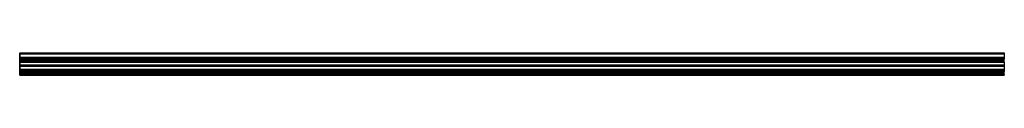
# Model space of a CAD drawing. Header units: millimetres. Extents: x 0 to 2500, y -2 to 55.
import ezdxf

# ---------------------------------------------------------------- set-up
doc = ezdxf.new("R2010")
doc.units = ezdxf.units.MM
doc.header["$LTSCALE"] = 10
doc.linetypes.add('ALLCAD_Strich', pattern=[0.2, 0.15, -0.05])
for name, color, linetype in [('BESCH_KONT_sich_schn_ansi_2d', 40, 'Continuous'), ('BESCH_KONT_sich_schn_grun_2d', 10, 'Continuous'), ('BESCH_KONT_sich_schn_seit_2d', 160, 'Continuous')]:
    doc.layers.add(name, color=color, linetype=linetype)

msp = doc.modelspace()

# ---------------------------------------------------------------- linework, layer by layer
at = {"layer": 'BESCH_KONT_sich_schn_ansi_2d', "linetype": 'ALLCAD_Strich'}
for p, q in [((0, 0, -3), (2500, 0, -3)), ((0, 0, 1), (2500, 0, 1)), ((0, 0, 1.5), (2500, 0, 1.5)), ((0, 0, 8.5), (2500, 0, 8.5)), ((0, 0, 15.8), (2500, 0, 15.8)), ((0, 0, 18), (2500, 0, 18)), ((0, 0, 21.5), (2500, 0, 21.5)), ((0, 0, 10), (2500, 0, 10)), ((0, 0, 7.5), (2500, 0, 7.5)), ((0, 0), (2500, 0)), ((0, 0, 9), (2500, 0, 9)), ((0, 0, 4.5), (2500, 0, 4.5)), ((0, 0, 2), (2500, 0, 2)), ((0, 0, 20), (2500, 0, 20)), ((0, -2, -3), (2500, -2, -3)), ((0, -2, 1), (0, -2, -3)), ((0, -2, 1), (2500, -2, 1)), ((0, -2, 1.5), (0, -2, 1)), ((0, -2, 1.5), (2500, -2, 1.5)), ((0, -2, 8.5), (0, -2, 1.5)), ((0, -2, 8.5), (2500, -2, 8.5)), ((0, -2, 15.8), (0, -2, 8.5)), ((0, -2, 15.8), (2500, -2, 15.8)), ((0, -2, 18), (0, -2, 15.8)), ((0, -2, 18), (2500, -2, 18)), ((0, -2, 18), (0, -2, 21.5)), ((0, -2, 21.5), (2500, -2, 21.5)), ((0, -2, 8.8), (0, -2, 8.7)), ((0, -2, 8.8), (0, -2, 8.7)), ((0, -2, 8.7), (0, -2, 8.7)), ((0, -2, 8.7), (0, -2, 8.7)), ((0, -2, 8.7), (0, -2, 8.7)), ((0, -2, 8.8), (0, -2, 8.7)), ((0, -2, 8.7), (0, -2, 8.7)), ((0, -2, 8.8), (0, -2, 8.8)), ((0, -2, 8.7), (0, -2, 8.7)), ((0, -2, 8.7), (0, -2, 8.7)), ((0, -2, 8.7), (0, -2, 8.7)), ((0, -2, 8.7), (0, -2, 8.7)), ((0, -2, 8.8), (0, -2, 8.8)), ((0, -2, 8.8), (0, -2, 8.7)), ((0, -2, 8.8), (0, -2, 8.8)), ((0, -2, 8.8), (0, -2, 8.7)), ((0, -2, 8.7), (0, -2, 8.7)), ((0, -2, 8.7), (0, -2, 8.7)), ((0, -2, 8.7), (0, -2, 8.7)), ((0, -2, 8.8), (0, -2, 8.8)), ((0, -2, 8.8), (0, -2, 8.8)), ((0, -2, 8.7), (0, -2, 8.7)), ((0, -2, 8.8), (0, -2, 8.7)), ((0, -2, 8.8), (0, -2, 8.7)), ((0, -2, 8.7), (0, -2, 8.7)), ((0, -2, 8.7), (0, -2, 8.7)), ((0, -2, 8.7), (0, -2, 8.7)), ((0, -2, 8.8), (0, -2, 8.7)), ((0, -2, 8.7), (0, -2, 8.7)), ((0, -2, 8.8), (0, -2, 8.8)), ((0, -2, 8.7), (0, -2, 8.7)), ((0, -2, 8.7), (0, -2, 8.7)), ((0, -2, 8.7), (0, -2, 8.7)), ((0, -2, 8.7), (0, -2, 8.7)), ((0, -2, 8.8), (0, -2, 8.8)), ((0, -2, 8.7), (0, -2, 8.7)), ((0, -2, 8.8), (0, -2, 8.7)), ((0, -2, 8.8), (0, -2, 8.8)), ((0, -2, 8.8), (0, -2, 8.7)), ((0, -2, 8.7), (0, -2, 8.7)), ((0, -2, 8.7), (0, -2, 8.7)), ((0, -2, 8.7), (0, -2, 8.7)), ((0, -2, 8.8), (0, -2, 8.7)), ((0, -2, 8.8), (0, -2, 8.8)), ((0, -2, 8.8), (0, -2, 8.8)), ((0, -2, 8.7), (0, -2, 8.7)), ((0, -2, 8.7), (0, -2, 8.8)), ((0, -2, 8.8), (0, -2, 8.8)), ((0, -2, 8.8), (0, -2, 8.7)), ((0, -2, 8.7), (0, -2, 8.7)), ((0, -2, 8.8), (0, -2, 8.7)), ((0, -2, 8.8), (0, -2, 8.8)), ((0, -2, 8.7), (0, -2, 8.7)), ((0, -2, 8.7), (0, -2, 8.7)), ((0, -2, 8.7), (0, -2, 8.7)), ((0, -2, 8.7), (0, -2, 8.7)), ((0, -2, 8.7), (0, -2, 8.7)), ((0, -2, 8.7), (0, -2, 8.7)), ((0, -2, 8.7), (0, -2, 8.7)), ((0, -2, 8.8), (0, -2, 8.8)), ((0, -2, 8.8), (0, -2, 8.8)), ((0, -2, 8.8), (0, -2, 8.7)), ((0, -2, 8.7), (0, -2, 8.7)), ((0, -2, 8.7), (0, -2, 8.7)), ((0, -2, 8.7), (0, -2, 8.7)), ((0, -2, 8.7), (0, -2, 8.7)), ((0, -2, 8.8), (0, -2, 8.8)), ((0, -2, 8.7), (0, -2, 8.7)), ((0, -2, 8.8), (0, -2, 8.7)), ((0, -2, 8.8), (0, -2, 8.8)), ((0, -2, 10), (2500, -2, 10)), ((0, -2, 7.5), (2500, -2, 7.5)), ((0, -2), (2500, -2)), ((0, -2, 9), (2500, -2, 9)), ((0, -2, 4.5), (2500, -2, 4.5)), ((0, -2, 2), (2500, -2, 2)), ((0, -2, 20), (2500, -2, 20)), ((2500, -2, 1), (2500, -2, -3)), ((2500, -2, 1.5), (2500, -2, 1)), ((2500, -2, 8.5), (2500, -2, 1.5)), ((2500, -2, 15.8), (2500, -2, 8.5)), ((2500, -2, 18), (2500, -2, 15.8)), ((2500, -2, 18), (2500, -2, 21.5))]:
    msp.add_line(p, q, dxfattribs=at)
at = {"layer": 'BESCH_KONT_sich_schn_ansi_2d', "linetype": 'ALLCAD_Strich', "extrusion": (0, -1, 0)}
for centre, major_axis, start_param, end_param in [((0, -2, 8.8), (0.00116, 0), 0, 1.570796), ((0, -2, 8.7), (0.00116, 0), -1.570796, 0), ((0, -2, 8.7), (0.00271, 0), -1.570796, 0), ((0, -2, 8.7), (0.00271, 0), 0, 1.570796), ((0, -2, 8.7), (-0.00116, 0), 0, 1.570796), ((0, -2, 8.7), (-0.00116, 0), -1.570796, 0), ((0, -2, 8.8), (-0.00116, 0), -1.570796, 0), ((0, -2, 8.7), (-0.00116, 0), 0, 1.570796), ((0, -2, 8.8), (0.00116, 0), 0, 1.570796), ((0, -2, 8.7), (0.00116, 0), -1.570796, 0), ((0, -2, 8.7), (0.00271, 0), -1.570796, 0), ((0, -2, 8.7), (0.00271, 0), 0, 1.570796), ((0, -2, 8.7), (-0.00116, 0), 0, 1.570796), ((0, -2, 8.7), (-0.00116, 0), -1.570796, 0), ((0, -2, 8.8), (-0.00116, 0), -1.570796, 0), ((0, -2, 8.7), (-0.00116, 0), 0, 1.570796), ((0, -2, 8.7), (0.00217, 0), -1.570796, 0), ((0, -2, 8.7), (0.00217, 0), 0, 1.570796), ((0, -2, 8.8), (0.00093, 0), -1.570796, 0), ((0, -2, 8.8), (0.00093, 0), 0, 1.570796)]:
    msp.add_ellipse(centre, major_axis=major_axis, ratio=0.857493, start_param=start_param, end_param=end_param, dxfattribs=at)
at = {"layer": 'BESCH_KONT_sich_schn_ansi_2d', "linetype": 'ALLCAD_Strich', "extrusion": (0, 1, 0)}
for centre, major_axis, start_param, end_param in [((0, -2, 8.7), (0.00116, 0), -1.570796, 0), ((0, -2, 8.7), (0.00116, 0), 0, 1.570796), ((0, -2, 8.7), (0.00271, 0), 0, 1.570796), ((0, -2, 8.8), (0.00271, 0), -1.570796, 0), ((0, -2, 8.7), (-0.00271, 0), 0, 1.570796), ((0, -2, 8.7), (-0.00271, 0), -1.570796, 0), ((0, -2, 8.7), (-0.00271, 0), -1.570796, 0), ((0, -2, 8.8), (-0.00271, 0), 0, 1.570796), ((0, -2, 8.7), (0.00116, 0), -1.570796, 0), ((0, -2, 8.7), (0.00116, 0), 0, 1.570796), ((0, -2, 8.7), (0.00271, 0), 0, 1.570796), ((0, -2, 8.8), (0.00271, 0), -1.570796, 0), ((0, -2, 8.7), (-0.00271, 0), 0, 1.570796), ((0, -2, 8.7), (-0.00271, 0), -1.570796, 0), ((0, -2, 8.7), (-0.00271, 0), -1.570796, 0), ((0, -2, 8.8), (-0.00271, 0), 0, 1.570796), ((0, -2, 8.7), (0.00093, 0), -1.570796, 0), ((0, -2, 8.7), (0.00093, 0), 0, 1.570796), ((0, -2, 8.8), (0.00217, 0), -1.570796, 0), ((0, -2, 8.8), (0.00217, 0), 0, 1.570796)]:
    msp.add_ellipse(centre, major_axis=major_axis, ratio=0.857493, start_param=start_param, end_param=end_param, dxfattribs=at)
at = {"layer": 'BESCH_KONT_sich_schn_grun_2d', "linetype": 'ALLCAD_Strich'}
for p, q in [((0, 55, -3), (2500, 55, -3)), ((0, 55, -3), (0, 52, -3)), ((0, 55), (2500, 55)), ((0, 53.5, -3), (2500, 53.5, -3)), ((0, 53.5), (2500, 53.5)), ((0, 52, -3), (0, 44, -3)), ((0, 52, -3), (2500, 52, -3)), ((0, 52), (2500, 52)), ((2500, 55, -3), (2500, 52, -3)), ((2500, 52, -3), (2500, 44, -3)), ((0, 44, -3), (0, 38, -3)), ((0, 44, -3), (2500, 44, -3)), ((0, 44), (2500, 44)), ((0, 42, -3), (2500, 42, -3)), ((0, 42), (2500, 42)), ((0, 40.5, -3), (2500, 40.5, -3)), ((0, 40.5), (2500, 40.5)), ((0, 31, -3), (0, 38, -3)), ((0, 38, -3), (2500, 38, -3)), ((0, 38), (2500, 38)), ((0, 36.5, -3), (2500, 36.5, -3)), ((0, 36.5), (2500, 36.5)), ((0, 35.7, -3), (0, 35.7, -3)), ((0, 35.7, -3), (0, 35.7, -3)), ((0, 35.7, -3), (0, 35.7, -3)), ((0, 35.7, -3), (0, 35.7, -3)), ((0, 35.7, -3), (0, 35.7, -3)), ((0, 35.7, -3), (0, 35.7, -3)), ((0, 35.7, -3), (0, 35.7, -3)), ((0, 35.7, -3), (0, 35.7, -3)), ((0, 35.7, -3), (0, 35.7, -3)), ((0, 35.7, -3), (0, 35.7, -3)), ((0, 35.7, -3), (0, 35.7, -3)), ((0, 35.7, -3), (0, 35.7, -3)), ((0, 35.7, -3), (0, 35.7, -3)), ((0, 35.7, -3), (0, 35.7, -3)), ((0, 35.7, -3), (0, 35.7, -3)), ((0, 35.7, -3), (0, 35.7, -3)), ((0, 35.7, -3), (0, 35.7, -3)), ((0, 35.7, -3), (0, 35.7, -3)), ((0, 35.7, -3), (0, 35.7, -3)), ((0, 35.7, -3), (0, 35.7, -3)), ((0, 35.7, -3), (0, 35.7, -3)), ((0, 35.7, -3), (0, 35.7, -3)), ((0, 35.7, -3), (0, 35.7, -3)), ((0, 35.7, -3), (0, 35.7, -3)), ((0, 35.7, -3), (0, 35.7, -3)), ((0, 35.7, -3), (0, 35.7, -3)), ((0, 35.7, -3), (0, 35.7, -3)), ((0, 35.7, -3), (0, 35.7, -3)), ((0, 35.7, -3), (0, 35.7, -3)), ((0, 35.7, -3), (0, 35.7, -3)), ((0, 35.7, -3), (0, 35.7, -3)), ((0, 35.7, -3), (0, 35.7, -3)), ((0, 35.7, -3), (0, 35.7, -3)), ((0, 35.7, -3), (0, 35.7, -3)), ((0, 35.7, -3), (0, 35.7, -3)), ((0, 35.7, -3), (0, 35.7, -3)), ((0, 35.7, -3), (0, 35.7, -3)), ((0, 35.7, -3), (0, 35.7, -3)), ((0, 35.7, -3), (0, 35.7, -3)), ((0, 35.7, -3), (0, 35.7, -3)), ((0, 35.7, -3), (0, 35.7, -3)), ((0, 35.7, -3), (0, 35.7, -3)), ((0, 35.7, -3), (0, 35.7, -3)), ((0, 35.7, -3), (0, 35.7, -3)), ((0, 35.7, -3), (0, 35.7, -3)), ((0, 35.7, -3), (0, 35.7, -3)), ((0, 35.7, -3), (0, 35.7, -3)), ((0, 35.7, -3), (0, 35.7, -3)), ((0, 35.7, -3), (0, 35.7, -3)), ((0, 35.7, -3), (0, 35.7, -3)), ((0, 35.7, -3), (0, 35.7, -3)), ((0, 35.7, -3), (0, 35.7, -3)), ((0, 35.7, -3), (0, 35.7, -3)), ((0, 35.7, -3), (0, 35.7, -3)), ((0, 35.7, -3), (0, 35.7, -3)), ((0, 35.7, -3), (0, 35.7, -3)), ((0, 35.7, -3), (0, 35.7, -3)), ((0, 35.7, -3), (0, 35.7, -3)), ((0, 35.7, -3), (0, 35.7, -3)), ((0, 35.7, -3), (0, 35.7, -3)), ((0, 35.7, -3), (0, 35.7, -3)), ((0, 35.7, -3), (0, 35.7, -3)), ((0, 35.7, -3), (0, 35.7, -3)), ((0, 35.7, -3), (0, 35.7, -3)), ((0, 35.7, -3), (0, 35.7, -3)), ((0, 35.7, -3), (0, 35.7, -3)), ((0, 35.7, -3), (0, 35.7, -3)), ((0, 35.7, -3), (0, 35.7, -3)), ((0, 35.7, -3), (0, 35.7, -3)), ((0, 35.7, -3), (0, 35.7, -3)), ((0, 35, -3), (2500, 35, -3)), ((0, 35), (2500, 35)), ((0, 33.5, -3), (2500, 33.5, -3)), ((0, 33.5), (2500, 33.5)), ((0, 32.5, -3), (2500, 32.5, -3)), ((0, 32.5), (2500, 32.5)), ((0, 32, -3), (2500, 32, -3)), ((0, 32), (2500, 32)), ((0, 31, -3), (0, 24, -3)), ((0, 31, -3), (2500, 31, -3)), ((0, 31), (2500, 31)), ((2500, 44, -3), (2500, 38, -3)), ((2500, 31, -3), (2500, 38, -3)), ((2500, 31, -3), (2500, 24, -3)), ((0, 24, -3), (0, 21, -3)), ((0, 24, -3), (2500, 24, -3)), ((0, 24), (2500, 24)), ((0, 22.5, -3), (2500, 22.5, -3)), ((0, 22.5), (2500, 22.5)), ((0, 21, -3), (0, 13, -3)), ((0, 21, -3), (2500, 21, -3)), ((0, 21), (2500, 21)), ((0, 13, -3), (0, 7, -3)), ((0, 13, -3), (2500, 13, -3)), ((0, 13), (2500, 13)), ((0, 11, -3), (2500, 11, -3)), ((0, 11), (2500, 11)), ((0, 9.5, -3), (2500, 9.5, -3)), ((0, 9.5), (2500, 9.5)), ((0, 0, -3), (0, 7, -3)), ((0, 7, -3), (2500, 7, -3)), ((0, 7), (2500, 7)), ((0, 5.5, -3), (2500, 5.5, -3)), ((0, 5.5), (2500, 5.5)), ((0, 4, -3), (2500, 4, -3)), ((0, 4), (2500, 4)), ((0, 2.5, -3), (2500, 2.5, -3)), ((0, 2.5), (2500, 2.5)), ((0, 1.5, -3), (2500, 1.5, -3)), ((0, 1.5), (2500, 1.5)), ((0, 1, -3), (2500, 1, -3)), ((0, 1), (2500, 1)), ((0, 0, -3), (0, -2, -3)), ((0, 0, -3), (2500, 0, -3)), ((0, 0), (2500, 0)), ((2500, 24, -3), (2500, 21, -3)), ((2500, 21, -3), (2500, 13, -3)), ((2500, 13, -3), (2500, 7, -3)), ((2500, 0, -3), (2500, 7, -3)), ((2500, 0, -3), (2500, -2, -3)), ((0, -1, -3), (2500, -1, -3)), ((0, -1), (2500, -1)), ((0, -2, -3), (2500, -2, -3)), ((0, -2), (2500, -2))]:
    msp.add_line(p, q, dxfattribs=at)
at = {"layer": 'BESCH_KONT_sich_schn_grun_2d', "linetype": 'ALLCAD_Strich', "extrusion": (0, 0, -1)}
for major_axis, start_param, end_param in [((0.00116, 0), -1.570796, 0), ((-0.00116, 0), 0, 1.570796), ((0.00116, 0), -1.570796, 0), ((-0.00116, 0), 0, 1.570796), ((0.00116, 0), 0, 1.570796), ((0.00271, 0), -1.570796, 0), ((0.00271, 0), 0, 1.570796), ((-0.00116, 0), 0, 1.570796), ((-0.00116, 0), -1.570796, 0), ((-0.00116, 0), -1.570796, 0), ((0.00116, 0), 0, 1.570796), ((0.00271, 0), -1.570796, 0), ((0.00271, 0), 0, 1.570796), ((-0.00116, 0), 0, 1.570796), ((-0.00116, 0), -1.570796, 0), ((-0.00116, 0), -1.570796, 0), ((0.00217, 0), -1.570796, 0), ((0.00217, 0), 0, 1.570796), ((0.00093, 0), -1.570796, 0), ((0.00093, 0), 0, 1.570796)]:
    msp.add_ellipse((0, 35.7, -3), major_axis=major_axis, ratio=0.514496, start_param=start_param, end_param=end_param, dxfattribs=at)
at = {"layer": 'BESCH_KONT_sich_schn_grun_2d', "linetype": 'ALLCAD_Strich'}
for major_axis, start_param, end_param in [((0.00271, 0), 0, 1.570796), ((-0.00271, 0), -1.570796, 0), ((0.00271, 0), 0, 1.570796), ((-0.00271, 0), -1.570796, 0), ((0.00217, 0), 0, 1.570796), ((0.00116, 0), -1.570796, 0), ((0.00116, 0), 0, 1.570796), ((0.00271, 0), -1.570796, 0), ((-0.00271, 0), 0, 1.570796), ((-0.00271, 0), -1.570796, 0), ((-0.00271, 0), 0, 1.570796), ((0.00116, 0), -1.570796, 0), ((0.00116, 0), 0, 1.570796), ((0.00271, 0), -1.570796, 0), ((-0.00271, 0), 0, 1.570796), ((-0.00271, 0), -1.570796, 0), ((-0.00271, 0), 0, 1.570796), ((0.00093, 0), -1.570796, 0), ((0.00093, 0), 0, 1.570796), ((0.00217, 0), -1.570796, 0)]:
    msp.add_ellipse((0, 35.7, -3), major_axis=major_axis, ratio=0.514496, start_param=start_param, end_param=end_param, dxfattribs=at)
at = {"layer": 'BESCH_KONT_sich_schn_seit_2d', "linetype": 'ALLCAD_Strich'}
for p, q in [((0, 55), (0, 55, 9)), ((0, 36.5), (0, 55)), ((0, 55, 9), (0, 52, 9)), ((0, 53.5, 2), (0, 38, 2)), ((0, 53.5, 7.5), (0, 53.5, 2)), ((0, 52, 7.5), (0, 53.5, 7.5)), ((0, 52, 9), (0, 52, 7.5)), ((0, 44, 9), (0, 38, 9)), ((0, 44, 7.5), (0, 44, 9)), ((0, 42, 7.5), (0, 44, 7.5)), ((0, 42, 4.5), (0, 42, 7.5)), ((0, 40.5, 4.5), (0, 42, 4.5)), ((0, 40.5, 7.5), (0, 40.5, 4.5)), ((0, 38, 7.5), (0, 40.5, 7.5)), ((0, 38, 9), (0, 38, 18)), ((0, 38, 2), (0, 38, 7.5)), ((0, 35.7, 8.7), (0, 36.5, 7.5)), ((0, 36.5, 7.5), (0, 36.5)), ((0, 36.5, 15.8), (0, 32, 8.5)), ((0, 36.5, 18), (0, 36.5, 15.8)), ((0, 35.7, 8.7), (0, 35.7, 8.7)), ((0, 35.7, 8.7), (0, 35.7, 8.7)), ((0, 35.7, 8.8), (0, 35.7, 8.7)), ((0, 35.7, 8.7), (0, 35.7, 8.7)), ((0, 35.7, 8.7), (0, 35.7, 8.7)), ((0, 35.7, 8.7), (0, 35.7, 8.7)), ((0, 35.7, 8.8), (0, 35.7, 8.7)), ((0, 35.7, 8.7), (0, 35.7, 8.7)), ((0, 35.7, 8.7), (0, 35.7, 8.7)), ((0, 35.7, 8.8), (0, 35.7, 8.7)), ((0, 35.7, 8.8), (0, 35.7, 8.8)), ((0, 35, 10), (0, 35.7, 8.8)), ((0, 35.7, 8.8), (0, 35.7, 8.7)), ((0, 35.7, 8.7), (0, 35.7, 8.8)), ((0, 35.7, 8.8), (0, 35.7, 8.8)), ((0, 35.7, 8.8), (0, 35.7, 8.7)), ((0, 35.7, 8.8), (0, 35.7, 8.7)), ((0, 35.7, 8.8), (0, 35.7, 8.7)), ((0, 35.7, 8.8), (0, 35.7, 8.7)), ((0, 35.7, 8.8), (0, 35.7, 8.7)), ((0, 33.5, 7.5), (0, 35, 10)), ((0, 33.5), (0, 33.5, 7.5)), ((0, 5.5), (0, 33.5)), ((0, 31, 18), (0, 32.5, 18)), ((0, 32, 1.5), (0, 24, 1.5)), ((0, 32, 8.5), (0, 32, 1.5)), ((0, 24, 9), (0, 21, 9)), ((0, 24, 1.5), (0, 24, 9)), ((0, 22.5, 2), (0, 7, 2)), ((0, 22.5, 7.5), (0, 22.5, 2)), ((0, 21, 7.5), (0, 22.5, 7.5)), ((0, 21, 9), (0, 21, 7.5)), ((0, 13, 9), (0, 7, 9)), ((0, 13, 7.5), (0, 13, 9)), ((0, 11, 7.5), (0, 13, 7.5)), ((0, 11, 4.5), (0, 11, 7.5)), ((0, 9.5, 4.5), (0, 11, 4.5)), ((0, 9.5, 7.5), (0, 9.5, 4.5)), ((0, 7, 7.5), (0, 9.5, 7.5)), ((0, 7, 9), (0, 7, 18)), ((0, 7, 2), (0, 7, 7.5)), ((0, 5.5, 7.5), (0, 5.5)), ((0, 4, 10), (0, 5.5, 7.5)), ((0, 5.5, 15.8), (0, 1, 8.5)), ((0, 5.5, 18), (0, 5.5, 15.8)), ((0, 2.5, 7.5), (0, 4, 10)), ((0, 2.5), (0, 2.5, 7.5)), ((0, 0), (0, 2.5)), ((0, 0, 18), (0, 1.5, 18)), ((0, 1, 1.5), (0, -2, 1.5)), ((0, 1, 8.5), (0, 1, 1.5)), ((0, 0, -3), (0, 0)), ((0, -1, -3), (0, 0, -3)), ((0, -2, 1), (0, -1, -3)), ((0, -2, 1.5), (0, -2, 1))]:
    msp.add_line(p, q, dxfattribs=at)
at = {"layer": 'BESCH_KONT_sich_schn_seit_2d', "linetype": 'ALLCAD_Strich', "extrusion": (1, 0, 0)}
for centre in [(34.5, 18), (3.5, 18)]:
    msp.add_arc(centre, 3.5, 0, 180, dxfattribs=at)
at = {"layer": 'BESCH_KONT_sich_schn_seit_2d', "linetype": 'ALLCAD_Strich', "extrusion": (-1, 0, 0)}
for centre in [(-34.5, 18), (-3.5, 18)]:
    msp.add_arc(centre, 2, 0, 180, dxfattribs=at)

doc.saveas('drawing.dxf')
